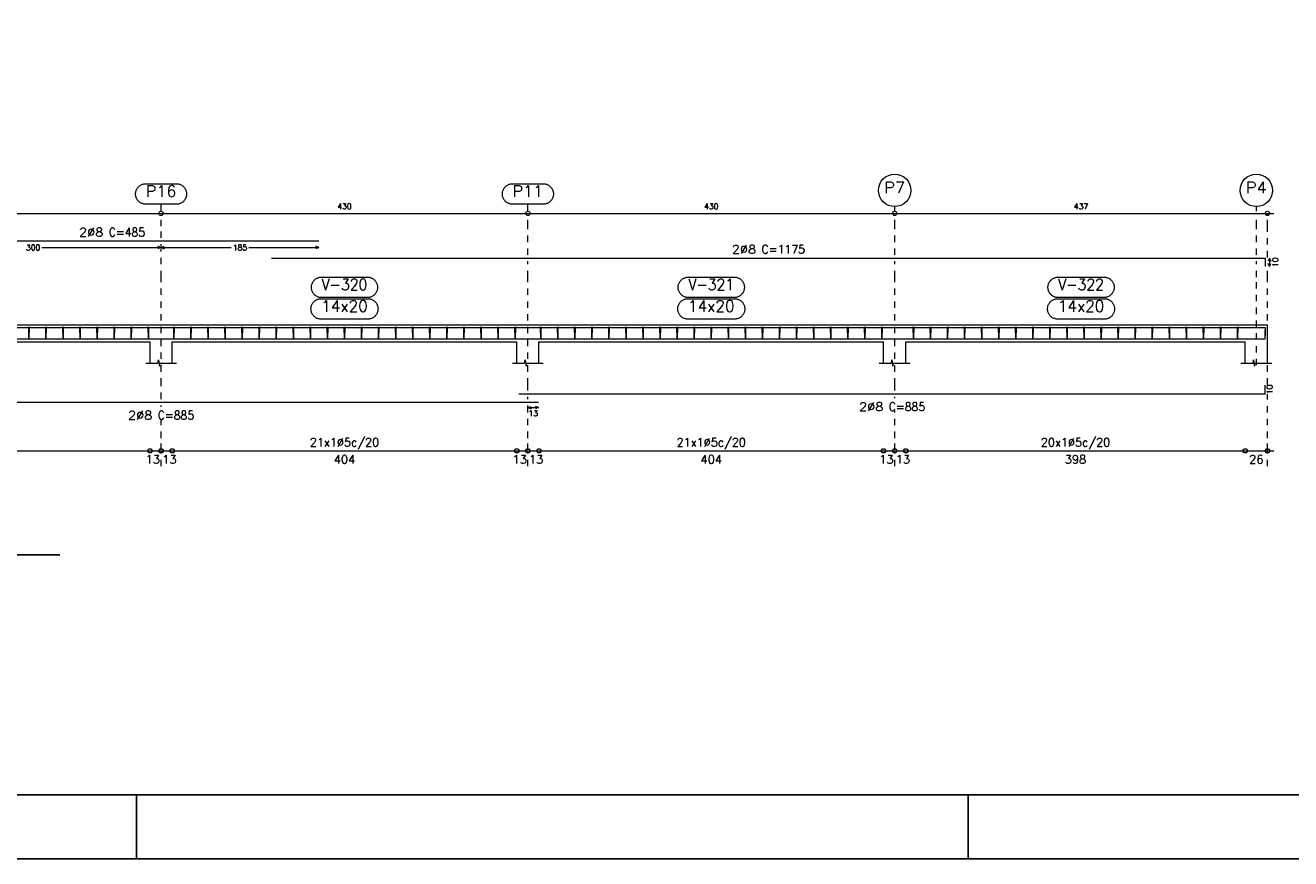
# Model space of a CAD drawing. Header units: millimetres. Extents: x -80 to 444, y 0 to 170.
# Tile 128 of 133: x 392 to 412, y 0 to 13. Entities that reach past the tile are written whole.
import ezdxf
from ezdxf.enums import TextEntityAlignment as Align

# ---------------------------------------------------------------- set-up
doc = ezdxf.new("R2010")
doc.units = ezdxf.units.MM
doc.linetypes.add('CYPE_PUNTO', pattern=[0.075, 0, -0.075])
for name, color, linetype, lineweight in [('ARM_COMPRIMENTOS', 3, 'Continuous', 0), ('ARM_DENTRO_VIGA', 4, 'Continuous', 15), ('ARM_ESTRIBOS', 3, 'Continuous', 0), ('ARM_TEXTOS', 3, 'Continuous', 0), ('COT_ARM', 3, 'Continuous', 0), ('COT_COTAS', 3, 'Continuous', 0), ('COT_EST', 3, 'Continuous', 0), ('COT_LIN_APOIOS', 2, 'CYPE_PUNTO', 0), ('COT_LIN_AUX_COTA', 2, 'CYPE_PUNTO', 0), ('REF_NOME', 3, 'Continuous', 0), ('REF_REFERENCIA', 3, 'Continuous', 0), ('SEC_CONTORNOS', 2, 'Continuous', 9), ('TEXTO_COT_ARM', 3, 'Continuous', 0), ('TEXTO_REF_NOME', 3, 'Continuous', 0), ('TEXTO_REF_REFERENCIA', 3, 'Continuous', 0), ('TXT_COMP', 3, 'Continuous', 0), ('TXT_EST', 3, 'Continuous', 0)]:
    doc.layers.add(name, color=color, linetype=linetype, lineweight=lineweight)
doc.styles.add('CYPETXT', font='romans', dxfattribs={"height": 0.2})

msp = doc.modelspace()

# ---------------------------------------------------------------- linework, layer by layer
at = {"color": 2}
msp.add_line((386.0798, 4.7517), (392.9016, 4.7517), dxfattribs=at)
at = {"color": 1}
for p, q in [((394.1, 0), (394.1, 1)), ((407.1, 0), (407.1, 1))]:
    msp.add_line(p, q, dxfattribs=at)
at = {"color": 2}
msp.add_lwpolyline([(360, 59.4), (360, 0), (444.1, 0), (444.1, 59.4)], close=True, dxfattribs=at)
at = {"color": 6}
msp.add_lwpolyline([(362.5, 58.4), (362.5, 1), (443.1, 1), (443.1, 58.4)], close=True, dxfattribs=at)
at = {"layer": 'ARM_COMPRIMENTOS'}
for p, q in [((411.812, 9.3894), (411.792, 9.3394)), ((411.812, 9.2561), (411.792, 9.3061)), ((411.812, 9.3894), (411.832, 9.3394)), ((411.812, 9.3894), (411.812, 9.2561)), ((411.812, 9.2561), (411.832, 9.3061))]:
    msp.add_line(p, q, dxfattribs=at)
at = {"layer": 'ARM_DENTRO_VIGA'}
for points in [[(390.4853, 9.6561), (396.952, 9.6561)], [(396.212, 9.3894), (411.7453, 9.3894), (411.7453, 9.2561)], [(388.5853, 8.1257), (400.3853, 8.1257)], [(390.4853, 8.3017), (396.952, 8.3017)], [(396.212, 8.3017), (411.7453, 8.3017), (411.7453, 8.1684)], [(400.0787, 8.1257), (411.7453, 8.1257), (411.7453, 8.2591)], [(400.0787, 7.2687), (411.7453, 7.2687), (411.7453, 7.4021)], [(388.5853, 7.1354), (400.3853, 7.1354)]]:
    msp.add_lwpolyline(points, dxfattribs=at)
at = {"layer": 'ARM_ESTRIBOS'}
for points in [[(392.4227, 8.2811), (392.4227, 8.3137), (392.4193, 8.1137), (392.416, 8.3137), (392.416, 8.2937), (392.416, 8.2611)], [(392.6893, 8.2811), (392.6893, 8.3137), (392.686, 8.1137), (392.6827, 8.3137), (392.6827, 8.2937), (392.6827, 8.2611)], [(392.956, 8.2811), (392.956, 8.3137), (392.9527, 8.1137), (392.9493, 8.3137), (392.9493, 8.2937), (392.9493, 8.2611)], [(393.2227, 8.2811), (393.2227, 8.3137), (393.2193, 8.1137), (393.216, 8.3137), (393.216, 8.2937), (393.216, 8.2611)], [(393.4893, 8.2811), (393.4893, 8.3137), (393.486, 8.1137), (393.4827, 8.3137), (393.4827, 8.2937), (393.4827, 8.2611)], [(393.756, 8.2811), (393.756, 8.3137), (393.7527, 8.1137), (393.7493, 8.3137), (393.7493, 8.2937), (393.7493, 8.2611)], [(394.0227, 8.2811), (394.0227, 8.3137), (394.0193, 8.1137), (394.016, 8.3137), (394.016, 8.2937), (394.016, 8.2611)], [(394.2893, 8.2811), (394.2893, 8.3137), (394.286, 8.1137), (394.2827, 8.3137), (394.2827, 8.2937), (394.2827, 8.2611)], [(394.6893, 8.2811), (394.6893, 8.3137), (394.686, 8.1137), (394.6827, 8.3137), (394.6827, 8.2937), (394.6827, 8.2611)], [(394.956, 8.2811), (394.956, 8.3137), (394.9527, 8.1137), (394.9493, 8.3137), (394.9493, 8.2937), (394.9493, 8.2611)], [(395.2227, 8.2811), (395.2227, 8.3137), (395.2193, 8.1137), (395.216, 8.3137), (395.216, 8.2937), (395.216, 8.2611)], [(395.4893, 8.2811), (395.4893, 8.3137), (395.486, 8.1137), (395.4827, 8.3137), (395.4827, 8.2937), (395.4827, 8.2611)], [(395.756, 8.2811), (395.756, 8.3137), (395.7527, 8.1137), (395.7493, 8.3137), (395.7493, 8.2937), (395.7493, 8.2611)], [(396.0227, 8.2811), (396.0227, 8.3137), (396.0193, 8.1137), (396.016, 8.3137), (396.016, 8.2937), (396.016, 8.2611)], [(396.2893, 8.2811), (396.2893, 8.3137), (396.286, 8.1137), (396.2827, 8.3137), (396.2827, 8.2937), (396.2827, 8.2611)], [(396.556, 8.2811), (396.556, 8.3137), (396.5527, 8.1137), (396.5493, 8.3137), (396.5493, 8.2937), (396.5493, 8.2611)], [(396.8227, 8.2811), (396.8227, 8.3137), (396.8193, 8.1137), (396.816, 8.3137), (396.816, 8.2937), (396.816, 8.2611)], [(397.0893, 8.2811), (397.0893, 8.3137), (397.086, 8.1137), (397.0827, 8.3137), (397.0827, 8.2937), (397.0827, 8.2611)], [(397.356, 8.2811), (397.356, 8.3137), (397.3527, 8.1137), (397.3493, 8.3137), (397.3493, 8.2937), (397.3493, 8.2611)], [(397.6227, 8.2811), (397.6227, 8.3137), (397.6193, 8.1137), (397.616, 8.3137), (397.616, 8.2937), (397.616, 8.2611)], [(397.8893, 8.2811), (397.8893, 8.3137), (397.886, 8.1137), (397.8827, 8.3137), (397.8827, 8.2937), (397.8827, 8.2611)], [(398.156, 8.2811), (398.156, 8.3137), (398.1527, 8.1137), (398.1493, 8.3137), (398.1493, 8.2937), (398.1493, 8.2611)], [(398.4227, 8.2811), (398.4227, 8.3137), (398.4193, 8.1137), (398.416, 8.3137), (398.416, 8.2937), (398.416, 8.2611)], [(398.6893, 8.2811), (398.6893, 8.3137), (398.686, 8.1137), (398.6827, 8.3137), (398.6827, 8.2937), (398.6827, 8.2611)], [(398.956, 8.2811), (398.956, 8.3137), (398.9527, 8.1137), (398.9493, 8.3137), (398.9493, 8.2937), (398.9493, 8.2611)], [(399.2227, 8.2811), (399.2227, 8.3137), (399.2193, 8.1137), (399.216, 8.3137), (399.216, 8.2937), (399.216, 8.2611)], [(399.4893, 8.2811), (399.4893, 8.3137), (399.486, 8.1137), (399.4827, 8.3137), (399.4827, 8.2937), (399.4827, 8.2611)], [(399.756, 8.2811), (399.756, 8.3137), (399.7527, 8.1137), (399.7493, 8.3137), (399.7493, 8.2937), (399.7493, 8.2611)], [(400.0227, 8.2811), (400.0227, 8.3137), (400.0193, 8.1137), (400.016, 8.3137), (400.016, 8.2937), (400.016, 8.2611)], [(400.4227, 8.2811), (400.4227, 8.3137), (400.4193, 8.1137), (400.416, 8.3137), (400.416, 8.2937), (400.416, 8.2611)], [(400.6893, 8.2811), (400.6893, 8.3137), (400.686, 8.1137), (400.6827, 8.3137), (400.6827, 8.2937), (400.6827, 8.2611)], [(400.956, 8.2811), (400.956, 8.3137), (400.9527, 8.1137), (400.9493, 8.3137), (400.9493, 8.2937), (400.9493, 8.2611)], [(401.2227, 8.2811), (401.2227, 8.3137), (401.2193, 8.1137), (401.216, 8.3137), (401.216, 8.2937), (401.216, 8.2611)], [(401.4893, 8.2811), (401.4893, 8.3137), (401.486, 8.1137), (401.4827, 8.3137), (401.4827, 8.2937), (401.4827, 8.2611)], [(401.756, 8.2811), (401.756, 8.3137), (401.7527, 8.1137), (401.7493, 8.3137), (401.7493, 8.2937), (401.7493, 8.2611)], [(402.0227, 8.2811), (402.0227, 8.3137), (402.0193, 8.1137), (402.016, 8.3137), (402.016, 8.2937), (402.016, 8.2611)], [(402.2893, 8.2811), (402.2893, 8.3137), (402.286, 8.1137), (402.2827, 8.3137), (402.2827, 8.2937), (402.2827, 8.2611)], [(402.556, 8.2811), (402.556, 8.3137), (402.5527, 8.1137), (402.5493, 8.3137), (402.5493, 8.2937), (402.5493, 8.2611)], [(402.8227, 8.2811), (402.8227, 8.3137), (402.8193, 8.1137), (402.816, 8.3137), (402.816, 8.2937), (402.816, 8.2611)], [(403.0893, 8.2811), (403.0893, 8.3137), (403.086, 8.1137), (403.0827, 8.3137), (403.0827, 8.2937), (403.0827, 8.2611)], [(403.356, 8.2811), (403.356, 8.3137), (403.3527, 8.1137), (403.3493, 8.3137), (403.3493, 8.2937), (403.3493, 8.2611)], [(403.6227, 8.2811), (403.6227, 8.3137), (403.6193, 8.1137), (403.616, 8.3137), (403.616, 8.2937), (403.616, 8.2611)], [(403.8893, 8.2811), (403.8893, 8.3137), (403.886, 8.1137), (403.8827, 8.3137), (403.8827, 8.2937), (403.8827, 8.2611)], [(404.156, 8.2811), (404.156, 8.3137), (404.1527, 8.1137), (404.1493, 8.3137), (404.1493, 8.2937), (404.1493, 8.2611)], [(404.4227, 8.2811), (404.4227, 8.3137), (404.4193, 8.1137), (404.416, 8.3137), (404.416, 8.2937), (404.416, 8.2611)], [(404.6893, 8.2811), (404.6893, 8.3137), (404.686, 8.1137), (404.6827, 8.3137), (404.6827, 8.2937), (404.6827, 8.2611)], [(404.956, 8.2811), (404.956, 8.3137), (404.9527, 8.1137), (404.9493, 8.3137), (404.9493, 8.2937), (404.9493, 8.2611)], [(405.2227, 8.2811), (405.2227, 8.3137), (405.2193, 8.1137), (405.216, 8.3137), (405.216, 8.2937), (405.216, 8.2611)], [(405.4893, 8.2811), (405.4893, 8.3137), (405.486, 8.1137), (405.4827, 8.3137), (405.4827, 8.2937), (405.4827, 8.2611)], [(405.756, 8.2811), (405.756, 8.3137), (405.7527, 8.1137), (405.7493, 8.3137), (405.7493, 8.2937), (405.7493, 8.2611)], [(406.2493, 8.2811), (406.2493, 8.3137), (406.246, 8.1137), (406.2427, 8.3137), (406.2427, 8.2937), (406.2427, 8.2611)], [(406.516, 8.2811), (406.516, 8.3137), (406.5127, 8.1137), (406.5093, 8.3137), (406.5093, 8.2937), (406.5093, 8.2611)], [(406.7827, 8.2811), (406.7827, 8.3137), (406.7793, 8.1137), (406.776, 8.3137), (406.776, 8.2937), (406.776, 8.2611)], [(407.0493, 8.2811), (407.0493, 8.3137), (407.046, 8.1137), (407.0427, 8.3137), (407.0427, 8.2937), (407.0427, 8.2611)], [(407.316, 8.2811), (407.316, 8.3137), (407.3127, 8.1137), (407.3093, 8.3137), (407.3093, 8.2937), (407.3093, 8.2611)], [(407.5827, 8.2811), (407.5827, 8.3137), (407.5793, 8.1137), (407.576, 8.3137), (407.576, 8.2937), (407.576, 8.2611)], [(407.8493, 8.2811), (407.8493, 8.3137), (407.846, 8.1137), (407.8427, 8.3137), (407.8427, 8.2937), (407.8427, 8.2611)], [(408.116, 8.2811), (408.116, 8.3137), (408.1127, 8.1137), (408.1093, 8.3137), (408.1093, 8.2937), (408.1093, 8.2611)], [(408.3827, 8.2811), (408.3827, 8.3137), (408.3793, 8.1137), (408.376, 8.3137), (408.376, 8.2937), (408.376, 8.2611)], [(408.6493, 8.2811), (408.6493, 8.3137), (408.646, 8.1137), (408.6427, 8.3137), (408.6427, 8.2937), (408.6427, 8.2611)], [(408.916, 8.2811), (408.916, 8.3137), (408.9127, 8.1137), (408.9093, 8.3137), (408.9093, 8.2937), (408.9093, 8.2611)], [(409.1827, 8.2811), (409.1827, 8.3137), (409.1793, 8.1137), (409.176, 8.3137), (409.176, 8.2937), (409.176, 8.2611)], [(409.4493, 8.2811), (409.4493, 8.3137), (409.446, 8.1137), (409.4427, 8.3137), (409.4427, 8.2937), (409.4427, 8.2611)], [(409.716, 8.2811), (409.716, 8.3137), (409.7127, 8.1137), (409.7093, 8.3137), (409.7093, 8.2937), (409.7093, 8.2611)], [(409.9827, 8.2811), (409.9827, 8.3137), (409.9793, 8.1137), (409.976, 8.3137), (409.976, 8.2937), (409.976, 8.2611)], [(410.2493, 8.2811), (410.2493, 8.3137), (410.246, 8.1137), (410.2427, 8.3137), (410.2427, 8.2937), (410.2427, 8.2611)], [(410.516, 8.2811), (410.516, 8.3137), (410.5127, 8.1137), (410.5093, 8.3137), (410.5093, 8.2937), (410.5093, 8.2611)], [(410.7827, 8.2811), (410.7827, 8.3137), (410.7793, 8.1137), (410.776, 8.3137), (410.776, 8.2937), (410.776, 8.2611)], [(411.0493, 8.2811), (411.0493, 8.3137), (411.046, 8.1137), (411.0427, 8.3137), (411.0427, 8.2937), (411.0427, 8.2611)], [(411.316, 8.2811), (411.316, 8.3137), (411.3127, 8.1137), (411.3093, 8.3137), (411.3093, 8.2937), (411.3093, 8.2611)]]:
    msp.add_lwpolyline(points, dxfattribs=at)
at = {"layer": 'COT_ARM'}
for p, q in [((392.6223, 9.5527), (394.4853, 9.5527)), ((394.4853, 9.5527), (394.4353, 9.5727)), ((394.4853, 9.5527), (394.4353, 9.5327)), ((394.4853, 9.5527), (394.5353, 9.5727)), ((394.4853, 9.5527), (394.5353, 9.5327)), ((394.4853, 9.5527), (395.5817, 9.5527)), ((395.8557, 9.5527), (396.952, 9.5527)), ((396.952, 9.5527), (396.902, 9.5727)), ((396.952, 9.5527), (396.902, 9.5327)), ((400.2187, 7.0504), (400.2687, 7.0704)), ((400.2187, 7.0504), (400.2687, 7.0304)), ((400.2187, 7.0504), (400.3853, 7.0504)), ((400.3853, 7.0504), (400.3353, 7.0704)), ((400.3853, 7.0504), (400.3353, 7.0304))]:
    msp.add_line(p, q, dxfattribs=at)
at = {"layer": 'COT_COTAS'}
msp.add_lwpolyline([(365.6253, 10.0861), (371.552, 10.0861), (377.2853, 10.0861), (383.0187, 10.0861), (388.752, 10.0861), (394.4853, 10.0861), (400.2187, 10.0861), (405.952, 10.0861), (411.8787, 10.0861)], dxfattribs=at)
for centre in [(394.4853, 10.0861), (400.2187, 10.0861), (405.952, 10.0861), (411.7787, 10.0861)]:
    msp.add_circle(centre, 0.0333, dxfattribs=at)
at = {"layer": 'COT_EST'}
msp.add_lwpolyline([(388.9253, 6.3754), (394.312, 6.3754), (394.4853, 6.3754), (394.6587, 6.3754), (400.0453, 6.3754), (400.2187, 6.3754), (400.392, 6.3754), (405.7787, 6.3754), (405.952, 6.3754), (406.1253, 6.3754), (411.432, 6.3754), (411.8787, 6.3754)], dxfattribs=at)
for centre in [(394.312, 6.3754), (394.4853, 6.3754), (394.6587, 6.3754), (400.0453, 6.3754), (400.2187, 6.3754), (400.392, 6.3754), (405.7787, 6.3754), (405.952, 6.3754), (406.1253, 6.3754), (411.432, 6.3754), (411.7787, 6.3754)]:
    msp.add_circle(centre, 0.0333, dxfattribs=at)
at = {"layer": 'COT_LIN_APOIOS'}
for p, q in [((394.4853, 9.5727), (394.4853, 9.6061)), ((400.2187, 7.1854), (400.2187, 7.2187)), ((405.952, 7.1987), (405.952, 7.2187)), ((394.4853, 7.0654), (394.4853, 7.0854)), ((394.4853, 6.1354), (394.4853, 6.3587)), ((400.2187, 6.1354), (400.2187, 6.3587)), ((405.952, 6.1354), (405.952, 6.3587))]:
    msp.add_line(p, q, dxfattribs=at)
for points in [[(394.4853, 9.7061), (394.4853, 9.8861), (394.4853, 10.0694)], [(400.2187, 9.4394), (400.2187, 9.8861), (400.2187, 10.0694)], [(405.952, 9.4394), (405.952, 9.8861), (405.952, 10.0694)], [(411.7787, 9.3994), (411.7787, 9.8861), (411.7787, 10.0694), (411.7787, 10.0861)], [(394.4853, 7.1854), (394.4853, 7.4121), (394.4853, 9.0911), (394.4853, 9.5327)], [(400.2187, 7.3187), (400.2187, 7.4121), (400.2187, 9.0911), (400.2187, 9.3394)], [(405.952, 7.3187), (405.952, 7.4121), (405.952, 9.0911), (405.952, 9.3394)], [(411.7787, 7.4121), (411.7787, 9.0911), (411.7787, 9.2461)], [(411.7787, 6.1354), (411.7787, 6.3587), (411.7787, 6.3921), (411.7787, 6.5754), (411.7787, 7.2587)], [(400.2187, 6.3921), (400.2187, 6.5754), (400.2187, 7.0304), (400.2187, 7.0704), (400.2187, 7.0854)], [(405.952, 6.3921), (405.952, 6.5754), (405.952, 6.9987)], [(394.4853, 6.3921), (394.4853, 6.5754), (394.4853, 6.8654)]]:
    msp.add_lwpolyline(points, dxfattribs=at)
at = {"layer": 'COT_LIN_AUX_COTA'}
for p, q in [((394.4853, 10.1194), (394.4853, 10.2302)), ((400.2187, 10.1194), (400.2187, 10.2302)), ((405.952, 10.1194), (405.952, 10.1927)), ((411.6053, 10.1194), (411.6053, 10.1927))]:
    msp.add_line(p, q, dxfattribs=at)
for points in [[(411.6053, 9.4394), (411.6053, 9.8861), (411.6053, 10.0527)], [(411.6053, 7.7137), (411.6053, 9.0911), (411.6053, 9.3394)]]:
    msp.add_lwpolyline(points, dxfattribs=at)
at = {"layer": 'REF_NOME'}
for points in [[(397.7093, 9.0911), (397.72, 9.0907), (397.7307, 9.0896), (397.7412, 9.0879), (397.7516, 9.0854), (397.7618, 9.0822), (397.7718, 9.0784), (397.7815, 9.0739), (397.7909, 9.0687), (397.7999, 9.063), (397.8085, 9.0566), (397.8167, 9.0497), (397.8243, 9.0423), (397.8315, 9.0344), (397.8381, 9.026), (397.8442, 9.0172), (397.8496, 9.008), (397.8545, 8.9984), (397.8586, 8.9886), (397.8621, 8.9785), (397.865, 8.9682), (397.8671, 8.9577), (397.8685, 8.9471), (397.8692, 8.9364), (397.8692, 8.9257), (397.8685, 8.915), (397.8671, 8.9045), (397.865, 8.894), (397.8621, 8.8837), (397.8586, 8.8736), (397.8545, 8.8637), (397.8496, 8.8542), (397.8442, 8.845), (397.8381, 8.8362), (397.8315, 8.8278), (397.8243, 8.8198), (397.8167, 8.8124), (397.8085, 8.8055), (397.7999, 8.7992), (397.7909, 8.7934), (397.7815, 8.7883), (397.7718, 8.7838), (397.7618, 8.7799), (397.7516, 8.7767), (397.7412, 8.7743), (397.7307, 8.7725), (397.72, 8.7714), (397.7093, 8.7711), (396.9947, 8.7711), (396.984, 8.7714), (396.9733, 8.7725), (396.9628, 8.7743), (396.9524, 8.7767), (396.9422, 8.7799), (396.9322, 8.7838), (396.9225, 8.7883), (396.9131, 8.7934), (396.9041, 8.7992), (396.8955, 8.8055), (396.8873, 8.8124), (396.8797, 8.8198), (396.8725, 8.8278), (396.8659, 8.8362), (396.8598, 8.845), (396.8544, 8.8542), (396.8495, 8.8637), (396.8454, 8.8736), (396.8418, 8.8837), (396.839, 8.894), (396.8369, 8.9045), (396.8355, 8.915), (396.8348, 8.9257), (396.8348, 8.9364), (396.8355, 8.9471), (396.8369, 8.9577), (396.839, 8.9682), (396.8418, 8.9785), (396.8454, 8.9886), (396.8495, 8.9984), (396.8544, 9.008), (396.8598, 9.0172), (396.8659, 9.026), (396.8725, 9.0344), (396.8797, 9.0423), (396.8873, 9.0497), (396.8955, 9.0566), (396.9041, 9.063), (396.9131, 9.0687), (396.9225, 9.0739), (396.9322, 9.0784), (396.9422, 9.0822), (396.9524, 9.0854), (396.9628, 9.0879), (396.9733, 9.0896), (396.984, 9.0907), (396.9947, 9.0911), (397.7093, 9.0911)], [(403.4427, 9.0911), (403.4534, 9.0907), (403.464, 9.0896), (403.4745, 9.0879), (403.4849, 9.0854), (403.4952, 9.0822), (403.5051, 9.0784), (403.5148, 9.0739), (403.5242, 9.0687), (403.5332, 9.063), (403.5418, 9.0566), (403.55, 9.0497), (403.5577, 9.0423), (403.5649, 9.0344), (403.5715, 9.026), (403.5775, 9.0172), (403.583, 9.008), (403.5878, 8.9984), (403.592, 8.9886), (403.5955, 8.9785), (403.5983, 8.9682), (403.6004, 8.9577), (403.6019, 8.9471), (403.6026, 8.9364), (403.6026, 8.9257), (403.6019, 8.915), (403.6004, 8.9045), (403.5983, 8.894), (403.5955, 8.8837), (403.592, 8.8736), (403.5878, 8.8637), (403.583, 8.8542), (403.5775, 8.845), (403.5715, 8.8362), (403.5649, 8.8278), (403.5577, 8.8198), (403.55, 8.8124), (403.5418, 8.8055), (403.5332, 8.7992), (403.5242, 8.7934), (403.5148, 8.7883), (403.5051, 8.7838), (403.4952, 8.7799), (403.4849, 8.7767), (403.4745, 8.7743), (403.464, 8.7725), (403.4534, 8.7714), (403.4427, 8.7711), (402.728, 8.7711), (402.7173, 8.7714), (402.7067, 8.7725), (402.6961, 8.7743), (402.6857, 8.7767), (402.6755, 8.7799), (402.6655, 8.7838), (402.6558, 8.7883), (402.6465, 8.7934), (402.6374, 8.7992), (402.6288, 8.8055), (402.6207, 8.8124), (402.613, 8.8198), (402.6058, 8.8278), (402.5992, 8.8362), (402.5931, 8.845), (402.5877, 8.8542), (402.5829, 8.8637), (402.5787, 8.8736), (402.5752, 8.8837), (402.5724, 8.894), (402.5702, 8.9045), (402.5688, 8.915), (402.5681, 8.9257), (402.5681, 8.9364), (402.5688, 8.9471), (402.5702, 8.9577), (402.5724, 8.9682), (402.5752, 8.9785), (402.5787, 8.9886), (402.5829, 8.9984), (402.5877, 9.008), (402.5931, 9.0172), (402.5992, 9.026), (402.6058, 9.0344), (402.613, 9.0423), (402.6207, 9.0497), (402.6288, 9.0566), (402.6374, 9.063), (402.6465, 9.0687), (402.6558, 9.0739), (402.6655, 9.0784), (402.6755, 9.0822), (402.6857, 9.0854), (402.6961, 9.0879), (402.7067, 9.0896), (402.7173, 9.0907), (402.728, 9.0911), (403.4427, 9.0911)], [(409.2227, 9.0911), (409.2334, 9.0907), (409.244, 9.0896), (409.2545, 9.0879), (409.2649, 9.0854), (409.2752, 9.0822), (409.2851, 9.0784), (409.2948, 9.0739), (409.3042, 9.0687), (409.3132, 9.063), (409.3218, 9.0566), (409.33, 9.0497), (409.3377, 9.0423), (409.3449, 9.0344), (409.3515, 9.026), (409.3575, 9.0172), (409.363, 9.008), (409.3678, 8.9984), (409.372, 8.9886), (409.3755, 8.9785), (409.3783, 8.9682), (409.3804, 8.9577), (409.3819, 8.9471), (409.3826, 8.9364), (409.3826, 8.9257), (409.3819, 8.915), (409.3804, 8.9045), (409.3783, 8.894), (409.3755, 8.8837), (409.372, 8.8736), (409.3678, 8.8637), (409.363, 8.8542), (409.3575, 8.845), (409.3515, 8.8362), (409.3449, 8.8278), (409.3377, 8.8198), (409.33, 8.8124), (409.3218, 8.8055), (409.3132, 8.7992), (409.3042, 8.7934), (409.2948, 8.7883), (409.2851, 8.7838), (409.2752, 8.7799), (409.2649, 8.7767), (409.2545, 8.7743), (409.244, 8.7725), (409.2334, 8.7714), (409.2227, 8.7711), (408.508, 8.7711), (408.4973, 8.7714), (408.4867, 8.7725), (408.4761, 8.7743), (408.4657, 8.7767), (408.4555, 8.7799), (408.4455, 8.7838), (408.4358, 8.7883), (408.4265, 8.7934), (408.4174, 8.7992), (408.4088, 8.8055), (408.4007, 8.8124), (408.393, 8.8198), (408.3858, 8.8278), (408.3792, 8.8362), (408.3731, 8.845), (408.3677, 8.8542), (408.3629, 8.8637), (408.3587, 8.8736), (408.3552, 8.8837), (408.3524, 8.894), (408.3502, 8.9045), (408.3488, 8.915), (408.3481, 8.9257), (408.3481, 8.9364), (408.3488, 8.9471), (408.3502, 8.9577), (408.3524, 8.9682), (408.3552, 8.9785), (408.3587, 8.9886), (408.3629, 8.9984), (408.3677, 9.008), (408.3731, 9.0172), (408.3792, 9.026), (408.3858, 9.0344), (408.393, 9.0423), (408.4007, 9.0497), (408.4088, 9.0566), (408.4174, 9.063), (408.4265, 9.0687), (408.4358, 9.0739), (408.4455, 9.0784), (408.4555, 9.0822), (408.4657, 9.0854), (408.4761, 9.0879), (408.4867, 9.0896), (408.4973, 9.0907), (408.508, 9.0911), (409.2227, 9.0911)], [(397.716, 8.7537), (397.7267, 8.7534), (397.7373, 8.7523), (397.7479, 8.7505), (397.7583, 8.748), (397.7685, 8.7449), (397.7785, 8.741), (397.7882, 8.7365), (397.7975, 8.7314), (397.8066, 8.7256), (397.8152, 8.7193), (397.8233, 8.7124), (397.831, 8.705), (397.8382, 8.697), (397.8448, 8.6886), (397.8509, 8.6798), (397.8563, 8.6706), (397.8611, 8.6611), (397.8653, 8.6512), (397.8688, 8.6411), (397.8716, 8.6308), (397.8738, 8.6203), (397.8752, 8.6097), (397.8759, 8.5991), (397.8759, 8.5884), (397.8752, 8.5777), (397.8738, 8.5671), (397.8716, 8.5566), (397.8688, 8.5463), (397.8653, 8.5362), (397.8611, 8.5264), (397.8563, 8.5168), (397.8509, 8.5076), (397.8448, 8.4988), (397.8382, 8.4904), (397.831, 8.4825), (397.8233, 8.4751), (397.8152, 8.4682), (397.8066, 8.4618), (397.7975, 8.4561), (397.7882, 8.4509), (397.7785, 8.4464), (397.7685, 8.4426), (397.7583, 8.4394), (397.7479, 8.4369), (397.7373, 8.4352), (397.7267, 8.4341), (397.716, 8.4337), (396.988, 8.4337), (396.9773, 8.4341), (396.9667, 8.4352), (396.9561, 8.4369), (396.9457, 8.4394), (396.9355, 8.4426), (396.9255, 8.4464), (396.9158, 8.4509), (396.9065, 8.4561), (396.8974, 8.4618), (396.8888, 8.4682), (396.8807, 8.4751), (396.873, 8.4825), (396.8658, 8.4904), (396.8592, 8.4988), (396.8531, 8.5076), (396.8477, 8.5168), (396.8429, 8.5264), (396.8387, 8.5362), (396.8352, 8.5463), (396.8324, 8.5566), (396.8302, 8.5671), (396.8288, 8.5777), (396.8281, 8.5884), (396.8281, 8.5991), (396.8288, 8.6097), (396.8302, 8.6203), (396.8324, 8.6308), (396.8352, 8.6411), (396.8387, 8.6512), (396.8429, 8.6611), (396.8477, 8.6706), (396.8531, 8.6798), (396.8592, 8.6886), (396.8658, 8.697), (396.873, 8.705), (396.8807, 8.7124), (396.8888, 8.7193), (396.8974, 8.7256), (396.9065, 8.7314), (396.9158, 8.7365), (396.9255, 8.741), (396.9355, 8.7449), (396.9457, 8.748), (396.9561, 8.7505), (396.9667, 8.7523), (396.9773, 8.7534), (396.988, 8.7537), (397.716, 8.7537)], [(403.4493, 8.7537), (403.46, 8.7534), (403.4707, 8.7523), (403.4812, 8.7505), (403.4916, 8.748), (403.5018, 8.7449), (403.5118, 8.741), (403.5215, 8.7365), (403.5309, 8.7314), (403.5399, 8.7256), (403.5485, 8.7193), (403.5567, 8.7124), (403.5643, 8.705), (403.5715, 8.697), (403.5781, 8.6886), (403.5842, 8.6798), (403.5896, 8.6706), (403.5945, 8.6611), (403.5986, 8.6512), (403.6021, 8.6411), (403.605, 8.6308), (403.6071, 8.6203), (403.6085, 8.6097), (403.6092, 8.5991), (403.6092, 8.5884), (403.6085, 8.5777), (403.6071, 8.5671), (403.605, 8.5566), (403.6021, 8.5463), (403.5986, 8.5362), (403.5945, 8.5264), (403.5896, 8.5168), (403.5842, 8.5076), (403.5781, 8.4988), (403.5715, 8.4904), (403.5643, 8.4825), (403.5567, 8.4751), (403.5485, 8.4682), (403.5399, 8.4618), (403.5309, 8.4561), (403.5215, 8.4509), (403.5118, 8.4464), (403.5018, 8.4426), (403.4916, 8.4394), (403.4812, 8.4369), (403.4707, 8.4352), (403.46, 8.4341), (403.4493, 8.4337), (402.7213, 8.4337), (402.7106, 8.4341), (402.7, 8.4352), (402.6895, 8.4369), (402.6791, 8.4394), (402.6688, 8.4426), (402.6589, 8.4464), (402.6492, 8.4509), (402.6398, 8.4561), (402.6308, 8.4618), (402.6222, 8.4682), (402.614, 8.4751), (402.6063, 8.4825), (402.5991, 8.4904), (402.5925, 8.4988), (402.5865, 8.5076), (402.581, 8.5168), (402.5762, 8.5264), (402.572, 8.5362), (402.5685, 8.5463), (402.5657, 8.5566), (402.5636, 8.5671), (402.5621, 8.5777), (402.5614, 8.5884), (402.5614, 8.5991), (402.5621, 8.6097), (402.5636, 8.6203), (402.5657, 8.6308), (402.5685, 8.6411), (402.572, 8.6512), (402.5762, 8.6611), (402.581, 8.6706), (402.5865, 8.6798), (402.5925, 8.6886), (402.5991, 8.697), (402.6063, 8.705), (402.614, 8.7124), (402.6222, 8.7193), (402.6308, 8.7256), (402.6398, 8.7314), (402.6492, 8.7365), (402.6589, 8.741), (402.6688, 8.7449), (402.6791, 8.748), (402.6895, 8.7505), (402.7, 8.7523), (402.7106, 8.7534), (402.7213, 8.7537), (403.4493, 8.7537)], [(409.2293, 8.7537), (409.24, 8.7534), (409.2507, 8.7523), (409.2612, 8.7505), (409.2716, 8.748), (409.2818, 8.7449), (409.2918, 8.741), (409.3015, 8.7365), (409.3109, 8.7314), (409.3199, 8.7256), (409.3285, 8.7193), (409.3367, 8.7124), (409.3443, 8.705), (409.3515, 8.697), (409.3581, 8.6886), (409.3642, 8.6798), (409.3696, 8.6706), (409.3745, 8.6611), (409.3786, 8.6512), (409.3821, 8.6411), (409.385, 8.6308), (409.3871, 8.6203), (409.3885, 8.6097), (409.3892, 8.5991), (409.3892, 8.5884), (409.3885, 8.5777), (409.3871, 8.5671), (409.385, 8.5566), (409.3821, 8.5463), (409.3786, 8.5362), (409.3745, 8.5264), (409.3696, 8.5168), (409.3642, 8.5076), (409.3581, 8.4988), (409.3515, 8.4904), (409.3443, 8.4825), (409.3367, 8.4751), (409.3285, 8.4682), (409.3199, 8.4618), (409.3109, 8.4561), (409.3015, 8.4509), (409.2918, 8.4464), (409.2818, 8.4426), (409.2716, 8.4394), (409.2612, 8.4369), (409.2507, 8.4352), (409.24, 8.4341), (409.2293, 8.4337), (408.5013, 8.4337), (408.4906, 8.4341), (408.48, 8.4352), (408.4695, 8.4369), (408.4591, 8.4394), (408.4488, 8.4426), (408.4389, 8.4464), (408.4292, 8.4509), (408.4198, 8.4561), (408.4108, 8.4618), (408.4022, 8.4682), (408.394, 8.4751), (408.3863, 8.4825), (408.3791, 8.4904), (408.3725, 8.4988), (408.3665, 8.5076), (408.361, 8.5168), (408.3562, 8.5264), (408.352, 8.5362), (408.3485, 8.5463), (408.3457, 8.5566), (408.3436, 8.5671), (408.3421, 8.5777), (408.3414, 8.5884), (408.3414, 8.5991), (408.3421, 8.6097), (408.3436, 8.6203), (408.3457, 8.6308), (408.3485, 8.6411), (408.352, 8.6512), (408.3562, 8.6611), (408.361, 8.6706), (408.3665, 8.6798), (408.3725, 8.6886), (408.3791, 8.697), (408.3863, 8.705), (408.394, 8.7124), (408.4022, 8.7193), (408.4108, 8.7256), (408.4198, 8.7314), (408.4292, 8.7365), (408.4389, 8.741), (408.4488, 8.7449), (408.4591, 8.748), (408.4695, 8.7505), (408.48, 8.7523), (408.4906, 8.7534), (408.5013, 8.7537), (409.2293, 8.7537)]]:
    msp.add_lwpolyline(points, close=True, dxfattribs=at)
at = {"layer": 'REF_REFERENCIA'}
for points in [[(394.724, 10.5502), (394.7347, 10.5498), (394.7453, 10.5488), (394.7559, 10.547), (394.7663, 10.5445), (394.7765, 10.5413), (394.7865, 10.5375), (394.7962, 10.533), (394.8055, 10.5278), (394.8146, 10.5221), (394.8232, 10.5158), (394.8313, 10.5088), (394.839, 10.5014), (394.8462, 10.4935), (394.8528, 10.4851), (394.8589, 10.4763), (394.8643, 10.4671), (394.8691, 10.4575), (394.8733, 10.4477), (394.8768, 10.4376), (394.8796, 10.4273), (394.8818, 10.4168), (394.8832, 10.4062), (394.8839, 10.3955), (394.8839, 10.3848), (394.8832, 10.3742), (394.8818, 10.3636), (394.8796, 10.3531), (394.8768, 10.3428), (394.8733, 10.3327), (394.8691, 10.3228), (394.8643, 10.3133), (394.8589, 10.3041), (394.8528, 10.2953), (394.8462, 10.2869), (394.839, 10.279), (394.8313, 10.2715), (394.8232, 10.2646), (394.8146, 10.2583), (394.8055, 10.2525), (394.7962, 10.2474), (394.7865, 10.2429), (394.7765, 10.239), (394.7663, 10.2359), (394.7559, 10.2334), (394.7453, 10.2316), (394.7347, 10.2305), (394.724, 10.2302), (394.2467, 10.2302), (394.236, 10.2305), (394.2253, 10.2316), (394.2148, 10.2334), (394.2044, 10.2359), (394.1942, 10.239), (394.1842, 10.2429), (394.1745, 10.2474), (394.1651, 10.2525), (394.1561, 10.2583), (394.1475, 10.2646), (394.1393, 10.2715), (394.1317, 10.279), (394.1245, 10.2869), (394.1179, 10.2953), (394.1118, 10.3041), (394.1064, 10.3133), (394.1015, 10.3228), (394.0974, 10.3327), (394.0938, 10.3428), (394.091, 10.3531), (394.0889, 10.3636), (394.0875, 10.3742), (394.0868, 10.3848), (394.0868, 10.3955), (394.0875, 10.4062), (394.0889, 10.4168), (394.091, 10.4273), (394.0938, 10.4376), (394.0974, 10.4477), (394.1015, 10.4575), (394.1064, 10.4671), (394.1118, 10.4763), (394.1179, 10.4851), (394.1245, 10.4935), (394.1317, 10.5014), (394.1393, 10.5088), (394.1475, 10.5158), (394.1561, 10.5221), (394.1651, 10.5278), (394.1745, 10.533), (394.1842, 10.5375), (394.1942, 10.5413), (394.2044, 10.5445), (394.2148, 10.547), (394.2253, 10.5488), (394.236, 10.5498), (394.2467, 10.5502), (394.724, 10.5502)], [(400.4573, 10.5502), (400.468, 10.5498), (400.4787, 10.5488), (400.4892, 10.547), (400.4996, 10.5445), (400.5098, 10.5413), (400.5198, 10.5375), (400.5295, 10.533), (400.5389, 10.5278), (400.5479, 10.5221), (400.5565, 10.5158), (400.5647, 10.5088), (400.5723, 10.5014), (400.5795, 10.4935), (400.5861, 10.4851), (400.5922, 10.4763), (400.5976, 10.4671), (400.6025, 10.4575), (400.6066, 10.4477), (400.6101, 10.4376), (400.613, 10.4273), (400.6151, 10.4168), (400.6165, 10.4062), (400.6172, 10.3955), (400.6172, 10.3848), (400.6165, 10.3742), (400.6151, 10.3636), (400.613, 10.3531), (400.6101, 10.3428), (400.6066, 10.3327), (400.6025, 10.3228), (400.5976, 10.3133), (400.5922, 10.3041), (400.5861, 10.2953), (400.5795, 10.2869), (400.5723, 10.279), (400.5647, 10.2715), (400.5565, 10.2646), (400.5479, 10.2583), (400.5389, 10.2525), (400.5295, 10.2474), (400.5198, 10.2429), (400.5098, 10.239), (400.4996, 10.2359), (400.4892, 10.2334), (400.4787, 10.2316), (400.468, 10.2305), (400.4573, 10.2302), (399.98, 10.2302), (399.9693, 10.2305), (399.9587, 10.2316), (399.9481, 10.2334), (399.9377, 10.2359), (399.9275, 10.239), (399.9175, 10.2429), (399.9078, 10.2474), (399.8985, 10.2525), (399.8894, 10.2583), (399.8808, 10.2646), (399.8727, 10.2715), (399.865, 10.279), (399.8578, 10.2869), (399.8512, 10.2953), (399.8451, 10.3041), (399.8397, 10.3133), (399.8349, 10.3228), (399.8307, 10.3327), (399.8272, 10.3428), (399.8244, 10.3531), (399.8222, 10.3636), (399.8208, 10.3742), (399.8201, 10.3848), (399.8201, 10.3955), (399.8208, 10.4062), (399.8222, 10.4168), (399.8244, 10.4273), (399.8272, 10.4376), (399.8307, 10.4477), (399.8349, 10.4575), (399.8397, 10.4671), (399.8451, 10.4763), (399.8512, 10.4851), (399.8578, 10.4935), (399.865, 10.5014), (399.8727, 10.5088), (399.8808, 10.5158), (399.8894, 10.5221), (399.8985, 10.5278), (399.9078, 10.533), (399.9175, 10.5375), (399.9275, 10.5413), (399.9377, 10.5445), (399.9481, 10.547), (399.9587, 10.5488), (399.9693, 10.5498), (399.98, 10.5502), (400.4573, 10.5502)]]:
    msp.add_lwpolyline(points, close=True, dxfattribs=at)
for centre in [(405.952, 10.4464), (411.6053, 10.4464)]:
    msp.add_circle(centre, 0.2536, dxfattribs=at)
at = {"layer": 'SEC_CONTORNOS'}
for p, q in [((411.432, 8.3471), (411.7787, 8.3471)), ((411.7787, 8.0804), (411.7787, 8.3471)), ((388.9253, 8.0804), (394.312, 8.0804)), ((394.312, 7.7471), (394.312, 8.0804)), ((394.6587, 8.0804), (400.0453, 8.0804)), ((394.6587, 7.7471), (394.6587, 8.0804)), ((400.0453, 7.7471), (400.0453, 8.0804)), ((400.392, 8.0804), (405.7787, 8.0804)), ((400.392, 7.7471), (400.392, 8.0804)), ((405.7787, 7.7471), (405.7787, 8.0804)), ((406.1253, 8.0804), (411.432, 8.0804)), ((406.1253, 7.7471), (406.1253, 8.0804)), ((411.432, 7.7471), (411.432, 8.0804))]:
    msp.add_line(p, q, dxfattribs=at)
for points in [[(388.752, 8.3471), (388.9253, 8.3471), (394.312, 8.3471), (394.4853, 8.3471)], [(394.312, 8.3471), (394.4853, 8.3471), (394.6587, 8.3471)], [(394.4853, 8.3471), (394.6587, 8.3471), (400.0453, 8.3471), (400.2187, 8.3471)], [(400.0453, 8.3471), (400.2187, 8.3471), (400.392, 8.3471)], [(400.2187, 8.3471), (400.392, 8.3471), (405.7787, 8.3471), (405.952, 8.3471)], [(405.7787, 8.3471), (405.952, 8.3471), (406.1253, 8.3471)], [(405.952, 8.3471), (406.1253, 8.3471), (411.432, 8.3471), (411.7787, 8.3471)], [(411.7787, 7.7471), (411.7787, 8.0804), (411.7787, 8.3471)], [(394.2453, 7.7471), (394.434, 7.7471), (394.4423, 7.7971), (394.459, 7.6971), (394.4673, 7.7471), (394.7253, 7.7471)], [(399.9787, 7.7471), (400.1673, 7.7471), (400.1757, 7.7971), (400.1923, 7.6971), (400.2007, 7.7471), (400.4587, 7.7471)], [(405.712, 7.7471), (405.9007, 7.7471), (405.909, 7.7971), (405.9257, 7.6971), (405.934, 7.7471), (406.192, 7.7471)], [(411.3653, 7.7471), (411.554, 7.7471), (411.5623, 7.7971), (411.579, 7.6971), (411.5873, 7.7471), (411.8453, 7.7471)]]:
    msp.add_lwpolyline(points, dxfattribs=at)

# ---------------------------------------------------------------- texts
at = {"layer": 'ARM_COMPRIMENTOS', "style": 'CYPETXT', "width": 0.953514}
for p, p2 in [((411.9453, 9.2481), (411.9453, 9.3974)), ((411.8564, 7.2607), (411.8564, 7.4101))]:
    msp.add_text('10', height=0.08889, rotation=90, dxfattribs=at).set_placement(p, p2, align=Align.FIT)
at = {"layer": 'ARM_TEXTOS', "style": 'CYPETXT', "width": 1.06875}
for p, p2 in [((393.2027, 9.7261), (393.5827, 9.7261)), ((403.4067, 9.4594), (403.7867, 9.4594)), ((405.396, 6.9987), (405.776, 6.9987)), ((393.9693, 6.8654), (394.3493, 6.8654))]:
    msp.add_text('2%%c8', height=0.13333, dxfattribs=at).set_placement(p, p2, align=Align.FIT)
at = {"layer": 'COT_COTAS', "style": 'CYPETXT', "width": 0.928421}
for s, p, p2 in [('430', (397.24, 10.1527), (397.464, 10.1527)), ('430', (402.9733, 10.1527), (403.1973, 10.1527)), ('437', (408.7533, 10.1527), (408.9773, 10.1527))]:
    msp.add_text(s, height=0.08889, dxfattribs=at).set_placement(p, p2, align=Align.FIT)
at = {"layer": 'COT_EST', "style": 'CYPETXT'}
for s, width, p, p2 in [('13', 0.953514, (394.2447, 6.1754), (394.4687, 6.1754)), ('13', 0.953514, (394.502, 6.1754), (394.726, 6.1754)), ('404', 0.912414, (397.184, 6.1754), (397.52, 6.1754)), ('13', 0.953514, (399.978, 6.1754), (400.202, 6.1754)), ('13', 0.953514, (400.2353, 6.1754), (400.4593, 6.1754)), ('404', 0.912414, (402.9173, 6.1754), (403.2533, 6.1754)), ('13', 0.953514, (405.7113, 6.1754), (405.9353, 6.1754)), ('13', 0.953514, (405.9687, 6.1754), (406.1927, 6.1754)), ('398', 0.928421, (408.6107, 6.1754), (408.9467, 6.1754)), ('26', 0.953514, (411.4933, 6.1754), (411.7173, 6.1754))]:
    msp.add_text(s, height=0.13333, dxfattribs=dict(at, width=width)).set_placement(p, p2, align=Align.FIT)
at = {"layer": 'TEXTO_COT_ARM', "style": 'CYPETXT'}
for s, width, p, p2 in [('300', 0.928421, (392.3733, 9.5083), (392.5973, 9.5083)), ('185', 0.928421, (395.6067, 9.5083), (395.8307, 9.5083)), ('13', 0.953514, (400.2273, 6.9171), (400.3767, 6.9171))]:
    msp.add_text(s, height=0.08889, dxfattribs=dict(at, width=width)).set_placement(p, p2, align=Align.FIT)
at = {"layer": 'TEXTO_REF_NOME', "style": 'CYPETXT'}
for s, width, p, p2 in [('V-320', 0.835842, (396.9947, 8.8866), (397.7093, 8.8866)), ('V-321', 0.888632, (402.728, 8.8866), (403.4427, 8.8866)), ('V-322', 0.835842, (408.508, 8.8866), (409.2227, 8.8866)), ('14x20', 0.91484, (396.988, 8.5493), (397.716, 8.5493)), ('14x20', 0.91484, (402.7213, 8.5493), (403.4493, 8.5493)), ('14x20', 0.91484, (408.5013, 8.5493), (409.2293, 8.5493))]:
    msp.add_text(s, height=0.17778, dxfattribs=dict(at, width=width)).set_placement(p, p2, align=Align.FIT)
at = {"layer": 'TEXTO_REF_REFERENCIA', "style": 'CYPETXT'}
for s, width, p, p2 in [('P16', 0.972155, (394.2467, 10.3457), (394.724, 10.3457)), ('P11', 1.084327, (399.98, 10.3457), (400.4573, 10.3457)), ('P7', 1.019605, (405.788, 10.4019), (406.116, 10.4019)), ('P4', 0.993462, (411.4413, 10.4019), (411.7693, 10.4019))]:
    msp.add_text(s, height=0.17778, dxfattribs=dict(at, width=width)).set_placement(p, p2, align=Align.FIT)
at = {"layer": 'TXT_COMP', "style": 'CYPETXT'}
for s, width, p, p2 in [(' C=485', 0.82152, (393.5827, 9.7261), (394.2347, 9.7261)), (' C=1175', 0.829862, (403.7867, 9.4594), (404.5507, 9.4594)), (' C=885', 0.82152, (405.776, 6.9987), (406.428, 6.9987)), (' C=885', 0.82152, (394.3493, 6.8654), (395.0013, 6.8654))]:
    msp.add_text(s, height=0.13333, dxfattribs=dict(at, width=width)).set_placement(p, p2, align=Align.FIT)
at = {"layer": 'TXT_EST', "style": 'CYPETXT', "width": 0.882979}
for s, p, p2 in [('21x1%%c5c/20', (396.811, 6.4421), (397.893, 6.4421)), ('21x1%%c5c/20', (402.5443, 6.4421), (403.6263, 6.4421)), ('20x1%%c5c/20', (408.2377, 6.4421), (409.3197, 6.4421))]:
    msp.add_text(s, height=0.133333, dxfattribs=at).set_placement(p, p2, align=Align.FIT)

doc.saveas('drawing.dxf')
